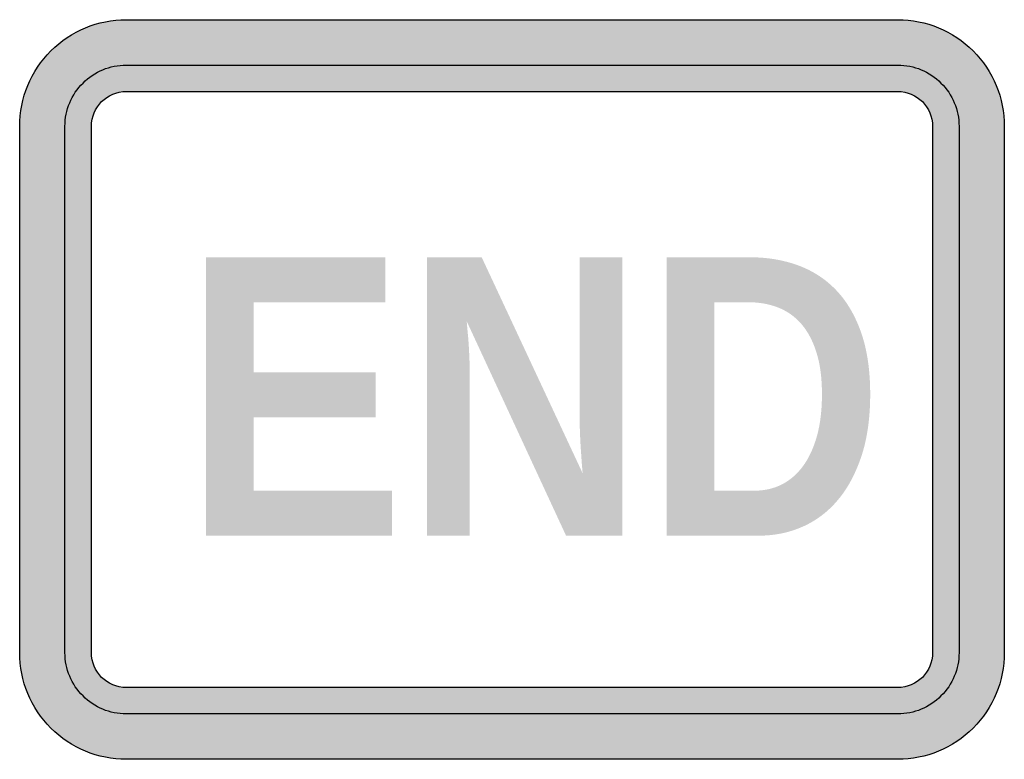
# Model space of a CAD drawing. Header units: inches. Extents: x -0.5 to 0.5, y -0.38 to 0.38.
import ezdxf

# ---------------------------------------------------------------- set-up
doc = ezdxf.new("R2010")
doc.units = ezdxf.units.IN
doc.header["$MEASUREMENT"] = 0

msp = doc.modelspace()

# ---------------------------------------------------------------- hatches: boundary and pattern name
h = msp.add_hatch(color=7)
edge = h.paths.add_edge_path()
edge.add_spline(control_points=[(-0.5, 0.2672), (-0.5, 0.2959), (-0.4886, 0.3235), (-0.4683, 0.3438), (-0.448, 0.3641), (-0.4205, 0.3755), (-0.3918, 0.3755)], knot_values=[0, 0, 0, 0, 1, 1, 1, 2, 2, 2, 2], degree=3, periodic=0)
edge.add_line((-0.3918, 0.3755), (0.3918, 0.3755))
edge.add_spline(control_points=[(0.3918, 0.3755), (0.4205, 0.3755), (0.448, 0.3641), (0.4683, 0.3438), (0.4886, 0.3235), (0.5, 0.2959), (0.5, 0.2672)], knot_values=[0, 0, 0, 0, 1, 1, 1, 2, 2, 2, 2], degree=3, periodic=0)
edge.add_line((0.5, 0.2672), (0.5, -0.2672))
edge.add_spline(control_points=[(0.5, -0.2672), (0.5, -0.2959), (0.4886, -0.3235), (0.4683, -0.3438), (0.448, -0.3641), (0.4205, -0.3755), (0.3918, -0.3755)], knot_values=[0, 0, 0, 0, 1, 1, 1, 2, 2, 2, 2], degree=3, periodic=0)
edge.add_line((0.3918, -0.3755), (-0.3918, -0.3755))
edge.add_spline(control_points=[(-0.3918, -0.3755), (-0.4205, -0.3755), (-0.448, -0.3641), (-0.4683, -0.3438), (-0.4886, -0.3235), (-0.5, -0.2959), (-0.5, -0.2672)], knot_values=[0, 0, 0, 0, 1, 1, 1, 2, 2, 2, 2], degree=3, periodic=0)
edge.add_line((-0.5, -0.2672), (-0.5, 0.2672))
edge = h.paths.add_edge_path(flags=0)
edge.add_spline(control_points=[(-0.454, 0.2672), (-0.454, 0.2837), (-0.4474, 0.2996), (-0.4357, 0.3112), (-0.4241, 0.3229), (-0.4083, 0.3294), (-0.3918, 0.3294)], knot_values=[0, 0, 0, 0, 1, 1, 1, 2, 2, 2, 2], degree=3, periodic=0)
edge.add_line((-0.3918, 0.3294), (0.3918, 0.3294))
edge.add_spline(control_points=[(0.3918, 0.3294), (0.4083, 0.3294), (0.4241, 0.3229), (0.4357, 0.3112), (0.4474, 0.2996), (0.454, 0.2837), (0.454, 0.2672)], knot_values=[0, 0, 0, 0, 1, 1, 1, 2, 2, 2, 2], degree=3, periodic=0)
edge.add_line((0.454, 0.2672), (0.454, -0.2672))
edge.add_spline(control_points=[(0.454, -0.2672), (0.454, -0.2837), (0.4474, -0.2996), (0.4357, -0.3112), (0.4241, -0.3229), (0.4083, -0.3294), (0.3918, -0.3294)], knot_values=[0, 0, 0, 0, 1, 1, 1, 2, 2, 2, 2], degree=3, periodic=0)
edge.add_line((0.3918, -0.3294), (-0.3918, -0.3294))
edge.add_spline(control_points=[(-0.3918, -0.3294), (-0.4083, -0.3294), (-0.4241, -0.3229), (-0.4357, -0.3112), (-0.4474, -0.2996), (-0.454, -0.2837), (-0.454, -0.2672)], knot_values=[0, 0, 0, 0, 1, 1, 1, 2, 2, 2, 2], degree=3, periodic=0)
edge.add_line((-0.454, -0.2672), (-0.454, 0.2672))
h = msp.add_hatch(color=7)
edge = h.paths.add_edge_path()
edge.add_spline(control_points=[(-0.454, -0.2672), (-0.454, -0.3016), (-0.4261, -0.3294), (-0.3918, -0.3294)], knot_values=[0, 0, 0, 0, 1, 1, 1, 1], degree=3, periodic=0)
edge.add_line((-0.3918, -0.3294), (0.3918, -0.3294))
edge.add_spline(control_points=[(0.3918, -0.3294), (0.4261, -0.3294), (0.454, -0.3016), (0.454, -0.2672)], knot_values=[0, 0, 0, 0, 1, 1, 1, 1], degree=3, periodic=0)
edge.add_line((0.454, -0.2672), (0.454, 0.2672))
edge.add_spline(control_points=[(0.454, 0.2672), (0.454, 0.3016), (0.4261, 0.3294), (0.3918, 0.3294)], knot_values=[0, 0, 0, 0, 1, 1, 1, 1], degree=3, periodic=0)
edge.add_line((0.3918, 0.3294), (-0.3918, 0.3294))
edge.add_spline(control_points=[(-0.3918, 0.3294), (-0.4261, 0.3294), (-0.454, 0.3016), (-0.454, 0.2672)], knot_values=[0, 0, 0, 0, 1, 1, 1, 1], degree=3, periodic=0)
edge.add_line((-0.454, 0.2672), (-0.454, -0.2672))
edge = h.paths.add_edge_path(flags=0)
edge.add_spline(control_points=[(-0.4271, -0.2672), (-0.4271, -0.2868), (-0.4113, -0.3026), (-0.3918, -0.3026)], knot_values=[0, 0, 0, 0, 1, 1, 1, 1], degree=3, periodic=0)
edge.add_line((-0.3918, -0.3026), (0.3918, -0.3026))
edge.add_spline(control_points=[(0.3918, -0.3026), (0.4113, -0.3026), (0.4271, -0.2868), (0.4271, -0.2672)], knot_values=[0, 0, 0, 0, 1, 1, 1, 1], degree=3, periodic=0)
edge.add_line((0.4271, -0.2672), (0.4271, 0.2672))
edge.add_spline(control_points=[(0.4271, 0.2672), (0.4271, 0.2868), (0.4113, 0.3026), (0.3918, 0.3026)], knot_values=[0, 0, 0, 0, 1, 1, 1, 1], degree=3, periodic=0)
edge.add_line((0.3918, 0.3026), (-0.3918, 0.3026))
edge.add_spline(control_points=[(-0.3918, 0.3026), (-0.4113, 0.3026), (-0.4271, 0.2868), (-0.4271, 0.2672)], knot_values=[0, 0, 0, 0, 1, 1, 1, 1], degree=3, periodic=0)
edge.add_line((-0.4271, 0.2672), (-0.4271, -0.2672))
msp.add_hatch(color=7).paths.add_polyline_path([(-0.3109, -0.1484), (-0.3109, 0.1343), (-0.1285, 0.1343), (-0.1285, 0.0886), (-0.2624, 0.0886), (-0.2624, 0.0175), (-0.1385, 0.0175), (-0.1385, -0.0282), (-0.2624, -0.0282), (-0.2624, -0.1027), (-0.1219, -0.1027), (-0.1219, -0.1484), (-0.3109, -0.1484)])
h = msp.add_hatch(color=7)
edge = h.paths.add_edge_path()
edge.add_line((0.0549, -0.1484), (-0.046, 0.0693))
edge.add_spline(control_points=[(-0.046, 0.0693), (-0.0455, 0.0634), (-0.045, 0.0575), (-0.0444, 0.0517), (-0.044, 0.0466), (-0.0437, 0.0411), (-0.0434, 0.0352), (-0.0431, 0.0293), (-0.043, 0.0237), (-0.043, 0.0183)], knot_values=[0, 0, 0, 0, 1, 1, 1, 2, 2, 2, 3, 3, 3, 3], degree=3, periodic=0)
edge.add_line((-0.043, 0.0183), (-0.043, -0.1484))
edge.add_line((-0.043, -0.1484), (-0.0862, -0.1484))
edge.add_line((-0.0862, -0.1484), (-0.0862, 0.1343))
edge.add_line((-0.0862, 0.1343), (-0.0308, 0.1343))
edge.add_line((-0.0308, 0.1343), (0.0718, -0.0852))
edge.add_spline(control_points=[(0.0718, -0.0852), (0.0712, -0.0796), (0.0708, -0.0737), (0.0704, -0.0676), (0.07, -0.0623), (0.0696, -0.0565), (0.0693, -0.0499), (0.0689, -0.0433), (0.0688, -0.0367), (0.0688, -0.03)], knot_values=[0, 0, 0, 0, 1, 1, 1, 2, 2, 2, 3, 3, 3, 3], degree=3, periodic=0)
edge.add_line((0.0688, -0.03), (0.0688, 0.1343))
edge.add_line((0.0688, 0.1343), (0.1119, 0.1343))
edge.add_line((0.1119, 0.1343), (0.1119, -0.1484))
edge.add_line((0.1119, -0.1484), (0.0549, -0.1484))
h = msp.add_hatch(color=7)
edge = h.paths.add_edge_path()
edge.add_spline(control_points=[(0.3638, -0.0049), (0.3638, -0.0285), (0.3609, -0.0492), (0.3551, -0.0671), (0.3492, -0.0849), (0.3413, -0.0999), (0.3312, -0.1119), (0.3211, -0.124), (0.3091, -0.1331), (0.2954, -0.1392), (0.2816, -0.1454), (0.2667, -0.1484), (0.2508, -0.1484)], knot_values=[0, 0, 0, 0, 1, 1, 1, 2, 2, 2, 3, 3, 3, 4, 4, 4, 4], degree=3, periodic=0)
edge.add_line((0.2508, -0.1484), (0.1571, -0.1484))
edge.add_line((0.1571, -0.1484), (0.1571, 0.1343))
edge.add_line((0.1571, 0.1343), (0.241, 0.1343))
edge.add_spline(control_points=[(0.241, 0.1343), (0.2589, 0.1343), (0.2754, 0.1316), (0.2904, 0.1261), (0.3055, 0.1206), (0.3184, 0.1122), (0.3293, 0.1008), (0.3401, 0.0895), (0.3486, 0.075), (0.3547, 0.0575), (0.3608, 0.04), (0.3638, 0.0191), (0.3638, -0.0049)], knot_values=[0, 0, 0, 0, 1, 1, 1, 2, 2, 2, 3, 3, 3, 4, 4, 4, 4], degree=3, periodic=0)
edge = h.paths.add_edge_path(flags=0)
edge.add_spline(control_points=[(0.3148, -0.0049), (0.3148, 0.0115), (0.313, 0.0256), (0.3093, 0.0374), (0.3056, 0.0492), (0.3005, 0.0588), (0.294, 0.0664), (0.2874, 0.074), (0.2795, 0.0796), (0.2704, 0.0832), (0.2612, 0.0868), (0.2511, 0.0886), (0.24, 0.0886)], knot_values=[0, 0, 0, 0, 1, 1, 1, 2, 2, 2, 3, 3, 3, 4, 4, 4, 4], degree=3, periodic=0)
edge.add_line((0.24, 0.0886), (0.2056, 0.0886))
edge.add_line((0.2056, 0.0886), (0.2056, -0.1027))
edge.add_line((0.2056, -0.1027), (0.2468, -0.1027))
edge.add_spline(control_points=[(0.2468, -0.1027), (0.2566, -0.1027), (0.2656, -0.1006), (0.2739, -0.0965), (0.2822, -0.0923), (0.2894, -0.0861), (0.2955, -0.0779), (0.3015, -0.0697), (0.3063, -0.0595), (0.3097, -0.0473), (0.3131, -0.0351), (0.3148, -0.021), (0.3148, -0.0049)], knot_values=[0, 0, 0, 0, 1, 1, 1, 2, 2, 2, 3, 3, 3, 4, 4, 4, 4], degree=3, periodic=0)

# ---------------------------------------------------------------- linework, layer by layer
at = {"color": 7}
for points in [[(-0.3918, 0.3755), (0.3918, 0.3755)], [(-0.3918, 0.3294), (0.3918, 0.3294)], [(-0.3918, 0.3026), (0.3918, 0.3026)], [(-0.5, -0.2672), (-0.5, 0.2672)], [(-0.454, -0.2672), (-0.454, 0.2672)], [(-0.4271, -0.2672), (-0.4271, 0.2672)], [(0.4271, 0.2672), (0.4271, -0.2672)], [(0.454, 0.2672), (0.454, -0.2672)], [(0.5, 0.2672), (0.5, -0.2672)], [(0.3918, -0.3026), (-0.3918, -0.3026)], [(0.3918, -0.3294), (-0.3918, -0.3294)], [(0.3918, -0.3755), (-0.3918, -0.3755)]]:
    msp.add_lwpolyline(points, dxfattribs=at)
for points in [[(-0.5, 0.2672), (-0.5, 0.2959), (-0.4886, 0.3235), (-0.4683, 0.3438), (-0.448, 0.3641), (-0.4205, 0.3755), (-0.3918, 0.3755)], [(0.3918, 0.3755), (0.4205, 0.3755), (0.448, 0.3641), (0.4683, 0.3438), (0.4886, 0.3235), (0.5, 0.2959), (0.5, 0.2672)], [(-0.454, 0.2672), (-0.454, 0.2837), (-0.4474, 0.2996), (-0.4357, 0.3112), (-0.4241, 0.3229), (-0.4083, 0.3294), (-0.3918, 0.3294)], [(0.3918, 0.3294), (0.4083, 0.3294), (0.4241, 0.3229), (0.4357, 0.3112), (0.4474, 0.2996), (0.454, 0.2837), (0.454, 0.2672)], [(-0.3918, -0.3755), (-0.4205, -0.3755), (-0.448, -0.3641), (-0.4683, -0.3438), (-0.4886, -0.3235), (-0.5, -0.2959), (-0.5, -0.2672)], [(-0.3918, -0.3294), (-0.4083, -0.3294), (-0.4241, -0.3229), (-0.4357, -0.3112), (-0.4474, -0.2996), (-0.454, -0.2837), (-0.454, -0.2672)], [(0.454, -0.2672), (0.454, -0.2837), (0.4474, -0.2996), (0.4357, -0.3112), (0.4241, -0.3229), (0.4083, -0.3294), (0.3918, -0.3294)], [(0.5, -0.2672), (0.5, -0.2959), (0.4886, -0.3235), (0.4683, -0.3438), (0.448, -0.3641), (0.4205, -0.3755), (0.3918, -0.3755)]]:
    msp.add_open_spline(points, degree=3, knots=[0, 0, 0, 0, 1, 1, 1, 2, 2, 2, 2], dxfattribs=at)
for points in [[(-0.4271, 0.2672), (-0.4271, 0.2868), (-0.4113, 0.3026), (-0.3918, 0.3026)], [(0.3918, 0.3026), (0.4113, 0.3026), (0.4271, 0.2868), (0.4271, 0.2672)], [(-0.3918, -0.3026), (-0.4113, -0.3026), (-0.4271, -0.2868), (-0.4271, -0.2672)], [(0.4271, -0.2672), (0.4271, -0.2868), (0.4113, -0.3026), (0.3918, -0.3026)]]:
    msp.add_open_spline(points, degree=3, dxfattribs=at)

doc.saveas('drawing.dxf')
